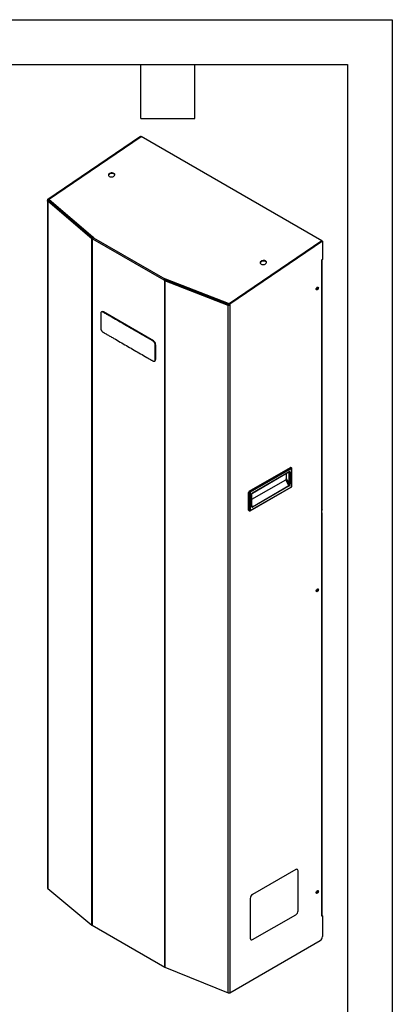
# Model space of a CAD drawing. Header units: millimetres. Extents: x 0 to 3073, y 0 to 2375.
# Tile 5 of 5: x 2494 to 3073, y 843 to 2375. Entities that reach past the tile are written whole.
import ezdxf

# ---------------------------------------------------------------- set-up
doc = ezdxf.new("R2010")
doc.units = ezdxf.units.MM
doc.header["$LTSCALE"] = 11
doc.layers.add('TEXT', color=140, linetype='Continuous', lineweight=25)

msp = doc.modelspace()

# ---------------------------------------------------------------- linework, layer by layer
at = {"color": 7, "linetype": 'Continuous'}
for p, q in [((0.03, 2374.93), (3073.43, 2374.93)), ((3073.43, 2374.93), (3073.43, 0.03))]:
    msp.add_line(p, q, dxfattribs=at)
for p, q in [((2537.3, 2095.57), (2681.7, 2193.51)), ((2538.11, 2095.1), (2682.51, 2193.04)), ((2538.71, 2095.41), (2682.58, 2193)), ((2681.7, 2193.51), (2682.51, 2193.04)), ((2682.51, 2193.04), (2682.51, 2192.96)), ((2963.87, 2030.62), (2682.58, 2193)), ((2640.08, 2134.92), (2640.01, 2135.81)), ((2536.74, 2092.97), (2536.74, 1023.37)), ((2538.02, 2092.69), (2537.09, 2092.31)), ((2606, 2034.01), (2537.09, 2092.31)), ((2537.09, 2092.31), (2537.09, 1022.73)), ((2537.3, 2095.57), (2538.11, 2095.1)), ((2537.3, 2093.76), (2537.3, 2095.57)), ((2537.3, 2093.76), (2538.11, 2093.29)), ((2606.94, 2034.39), (2538.02, 2092.69)), ((2538.11, 2093.29), (2538.11, 2095.1)), ((2538.11, 2092.62), (2538.11, 2093.29)), ((2539.39, 2095.02), (2538.71, 2095.41)), ((2538.78, 2094.52), (2538.71, 2095.41)), ((2539.19, 2094.29), (2538.78, 2094.52)), ((2539.16, 2094.64), (2539.23, 2093.75)), ((2607.48, 2036.7), (2539.3, 2094.39)), ((2539.37, 2093.5), (2539.3, 2094.39)), ((2607.55, 2035.81), (2539.37, 2093.5)), ((2543.85, 2089.71), (2543.85, 2087.77)), ((2606.94, 2034.39), (2606, 2034.01)), ((2606, 965.91), (2606, 2034.01)), ((2607.03, 2034.32), (2606.22, 2033.85)), ((2606.22, 2033.85), (2606.22, 965.76)), ((2607.29, 2034.17), (2607.03, 2034.32)), ((2607.16, 2033.56), (2607.15, 2033.31)), ((2718.26, 1969.42), (2607.16, 2033.56)), ((2607.62, 2036.8), (2607.48, 2036.7)), ((2607.55, 2035.81), (2607.48, 2036.7)), ((2607.69, 2035.91), (2607.55, 2035.81)), ((2607.62, 2036.8), (2607.86, 2036.66)), ((2607.69, 2035.91), (2607.62, 2036.8)), ((2607.68, 2036.53), (2607.86, 2036.66)), ((2608.65, 2035.71), (2607.68, 2036.53)), ((2607.75, 2035.64), (2607.68, 2036.53)), ((2607.69, 2035.91), (2607.73, 2035.89)), ((2608.11, 2035.34), (2607.75, 2035.64)), ((2608.64, 2035.71), (2719.27, 1971.85)), ((2608.64, 2035.71), (2608.65, 2035.71)), ((2963.94, 2030.58), (2819.54, 1932.63)), ((2963.87, 2030.62), (2819.99, 1933.03)), ((2964.74, 2030.11), (2820.35, 1932.17)), ((2963.87, 2030.54), (2963.87, 2030.62)), ((2964.74, 2030.11), (2963.94, 2030.58)), ((2964.74, 2030.11), (2964.74, 2002)), ((2876.26, 1998.58), (2876.19, 1999.47)), ((2964.74, 2002), (2963.5, 2001.28)), ((2963.5, 2001.28), (2963.5, 2000.81)), ((2963.5, 2001.28), (2963.9, 2001.05)), ((2963.5, 2000.81), (2963.9, 2001.05)), ((2963.9, 1611.56), (2963.9, 2001.05)), ((2964.25, 1612.04), (2964.25, 2001.53)), ((2719.07, 1969.89), (2718.26, 1969.42)), ((2719.07, 1969.64), (2718.26, 1969.17)), ((2718.26, 1969.42), (2718.26, 1969.17)), ((2719.07, 1969.89), (2719.07, 1969.64)), ((2720.01, 1969.1), (2719.2, 1968.63)), ((2719.2, 900.54), (2719.2, 1968.63)), ((2720.66, 1971.31), (2719.27, 1971.85)), ((2719.27, 1971.85), (2719.27, 1971.85)), ((2719.34, 1970.96), (2719.27, 1971.85)), ((2719.34, 1970.96), (2719.27, 1971.85)), ((2720.73, 1970.42), (2719.34, 1970.96)), ((2719.34, 1970.96), (2719.34, 1970.96)), ((2720.11, 1969.05), (2719.46, 1968.51)), ((2817.88, 1930.22), (2719.46, 1968.51)), ((2719.46, 1968.51), (2719.46, 900.41)), ((2818.53, 1930.76), (2720.11, 1969.05)), ((2720.66, 1971.31), (2720.84, 1971.44)), ((2720.73, 1970.42), (2720.66, 1971.31)), ((2720.73, 1970.42), (2720.91, 1970.55)), ((2721.08, 1971.3), (2720.84, 1971.44)), ((2720.91, 1970.55), (2720.84, 1971.44)), ((2720.99, 1970.5), (2720.91, 1970.55)), ((2721.08, 1971.3), (2720.94, 1971.2)), ((2818.31, 1933.32), (2720.94, 1971.2)), ((2721.01, 1970.31), (2720.94, 1971.2)), ((2818.38, 1932.43), (2721.01, 1970.31)), ((2722.68, 1969.66), (2722.68, 1968.05)), ((2956.55, 1957.66), (2954.92, 1955.63)), ((2956.55, 1957.66), (2955.96, 1958)), ((2956.55, 1958.49), (2956.55, 1957.66)), ((2958.31, 1957.54), (2957.5, 1958.01)), ((2818.53, 1930.76), (2817.88, 1930.22)), ((2818.38, 1932.43), (2818.31, 1933.32)), ((2819.99, 1933.03), (2819.31, 1933.42)), ((2819.39, 1932.53), (2819.31, 1933.42)), ((2819.32, 1932.49), (2819.32, 1930.71)), ((2819.54, 1932.44), (2819.39, 1932.53)), ((2820.35, 1932.17), (2819.54, 1932.63)), ((2819.54, 1932.63), (2819.54, 1930.83)), ((2820.35, 1930.36), (2819.54, 1930.83)), ((2820, 1932.95), (2819.99, 1933.03)), ((2820.35, 1932.17), (2820.35, 1930.36)), ((2621.32, 1920.49), (2620.61, 1920.08)), ((2623.82, 1920.24), (2623.11, 1919.83)), ((2701.6, 1875.34), (2623.82, 1920.24)), ((2817.88, 860.63), (2817.88, 1930.22)), ((2820.35, 1930.36), (2820.35, 860.76)), ((2701.6, 1875.34), (2700.89, 1874.93)), ((2705.14, 1869.21), (2704.43, 1868.8)), ((2705.14, 1846.35), (2705.14, 1869.21)), ((2703.39, 1843.65), (2704.1, 1844.06)), ((2705.14, 1846.35), (2704.43, 1845.94)), ((2850.9, 1641.21), (2914.89, 1678.15)), ((2851.61, 1640.8), (2915.6, 1677.74)), ((2916.31, 1676.51), (2852.32, 1639.57)), ((2855.64, 1638.3), (2912.57, 1671.16)), ((2855.85, 1638.76), (2912.77, 1671.62)), ((2912.77, 1670.8), (2912.36, 1671.04)), ((2912.77, 1652.53), (2912.77, 1670.8)), ((2914.19, 1670.8), (2914.19, 1652.53)), ((2914.89, 1678.15), (2915.6, 1677.74)), ((2916.35, 1677.81), (2915.64, 1678.22)), ((2916.66, 1648.62), (2916.66, 1676.31)), ((2916.95, 1649.03), (2916.95, 1676.72)), ((2854.73, 1628.57), (2907.57, 1659.08)), ((2912.58, 1649.99), (2907.57, 1659.08)), ((2908.28, 1668.68), (2908.28, 1660.69)), ((2908.28, 1660.69), (2912.77, 1652.53)), ((2850.9, 1641.21), (2851.61, 1640.8)), ((2852.11, 1610.61), (2916.1, 1647.55)), ((2852.32, 1611.06), (2916.31, 1648.01)), ((2855.66, 1617.13), (2912.58, 1649.99)), ((2912.77, 1649.32), (2855.85, 1616.46)), ((2849.84, 1611.68), (2849.84, 1639.37)), ((2849.84, 1639.37), (2850.55, 1638.96)), ((2850.55, 1611.27), (2850.55, 1638.96)), ((2851.96, 1638.96), (2851.96, 1611.27)), ((2854.44, 1618.04), (2854.44, 1636.31)), ((2854.73, 1618.45), (2854.73, 1636.71)), ((2849.84, 1611.68), (2850.55, 1611.27)), ((2850.15, 1610.99), (2850.86, 1610.58)), ((2854.73, 1618.82), (2855.66, 1617.13)), ((2854.86, 1617.69), (2854.73, 1618.45)), ((2963.9, 1606.66), (2963.9, 1611.56)), ((2963.9, 980.37), (2963.9, 1606.66)), ((2964.25, 980.86), (2964.25, 1607.14)), ((2956.55, 1488.14), (2954.92, 1486.12)), ((2956.55, 1488.14), (2955.96, 1488.48)), ((2956.55, 1488.97), (2956.55, 1488.14)), ((2958.31, 1488.03), (2957.5, 1488.5)), ((2923.03, 1052.47), (2855.85, 1013.69)), ((2923.17, 1052.39), (2855.99, 1013.61)), ((2923.03, 1052.47), (2923.17, 1052.39)), ((2925.67, 1052.64), (2925.53, 1052.72)), ((2926.7, 988.29), (2926.7, 1050.35)), ((2537.09, 1022.73), (2606, 965.91)), ((2855.85, 1013.69), (2855.99, 1013.61)), ((2956.55, 1018.63), (2954.92, 1016.6)), ((2956.55, 1018.63), (2955.96, 1018.97)), ((2956.55, 1019.46), (2956.55, 1018.63)), ((2958.31, 1018.52), (2957.5, 1018.99)), ((2852.32, 1007.57), (2852.32, 945.51)), ((2852.32, 1007.57), (2852.46, 1007.49)), ((2852.46, 1007.49), (2852.46, 945.43)), ((2855.99, 943.39), (2923.17, 982.17)), ((2964.22, 980.7), (2964.74, 980.39)), ((2606.22, 965.76), (2719.2, 900.54)), ((2963.5, 979.67), (2964.74, 980.39)), ((2963.9, 980.37), (2963.5, 980.14)), ((2963.5, 980.14), (2963.5, 979.67)), ((2964.74, 980.39), (2964.74, 948.2)), ((2820.35, 860.76), (2961.21, 942.07)), ((2852.32, 945.51), (2852.46, 945.43)), ((2853.35, 943.22), (2853.49, 943.14)), ((2719.46, 900.41), (2817.88, 860.63))]:
    msp.add_line(p, q)
at = {"flags": 128}
for points in [[(2640.01, 2135.81), (2638.88, 2136.29), (2637.54, 2136.53), (2636.13, 2136.53), (2634.74, 2136.27), (2633.49, 2135.78), (2632.49, 2135.1), (2631.81, 2134.28), (2631.51, 2133.4), (2631.62, 2132.51), (2632.12, 2131.7), (2632.97, 2131.03)], [(2640.08, 2134.92), (2638.95, 2135.4), (2637.61, 2135.64), (2636.2, 2135.64), (2634.81, 2135.38), (2633.56, 2134.89), (2632.56, 2134.21), (2631.88, 2133.39), (2631.59, 2132.58)], [(2632.97, 2131.03), (2634.11, 2130.55), (2635.44, 2130.31), (2636.86, 2130.31), (2638.24, 2130.57), (2639.49, 2131.06), (2640.49, 2131.74), (2641.17, 2132.56), (2641.47, 2133.44), (2641.37, 2134.33), (2640.87, 2135.14), (2640.01, 2135.81)], [(2876.19, 1999.47), (2875.05, 1999.95), (2873.72, 2000.19), (2872.3, 2000.19), (2870.91, 1999.93), (2869.67, 1999.44), (2868.66, 1998.76), (2867.99, 1997.94), (2867.69, 1997.06), (2867.79, 1996.17), (2868.29, 1995.36), (2869.14, 1994.69)], [(2876.26, 1998.58), (2875.12, 1999.06), (2873.79, 1999.3), (2872.37, 1999.3), (2870.98, 1999.04), (2869.74, 1998.55), (2868.74, 1997.87), (2868.06, 1997.05), (2867.77, 1996.24)], [(2869.14, 1994.69), (2870.28, 1994.21), (2871.61, 1993.97), (2873.03, 1993.97), (2874.42, 1994.23), (2875.66, 1994.72), (2876.67, 1995.4), (2877.34, 1996.22), (2877.64, 1997.1), (2877.54, 1997.99), (2877.04, 1998.8), (2876.19, 1999.47)], [(2963.9, 2001.05), (2964.16, 2001.27), (2964.25, 2001.53), (2964.22, 2001.7)], [(2954.92, 1955.59), (2955.05, 1956.41), (2955.41, 1957.26), (2955.96, 1958), (2956.61, 1958.52), (2957.26, 1958.75), (2957.81, 1958.64), (2958.18, 1958.22), (2958.31, 1957.54)], [(2958.31, 1957.54), (2958.18, 1956.72), (2957.81, 1955.87), (2957.26, 1955.13), (2956.61, 1954.61), (2955.96, 1954.38), (2955.41, 1954.49), (2955.05, 1954.91), (2954.92, 1955.59)], [(2957.34, 1958.76), (2957.37, 1958.69), (2957.5, 1958.01)], [(2964.25, 1612.04), (2964.16, 1611.78), (2963.9, 1611.56)], [(2963.9, 1606.66), (2964.16, 1606.88), (2964.25, 1607.14), (2964.16, 1607.41), (2963.9, 1607.63)], [(2954.92, 1486.07), (2955.05, 1486.9), (2955.41, 1487.75), (2955.96, 1488.49), (2956.61, 1489.01), (2957.26, 1489.24), (2957.81, 1489.13), (2958.18, 1488.71), (2958.31, 1488.03)], [(2958.31, 1488.03), (2958.18, 1487.21), (2957.81, 1486.36), (2957.26, 1485.62), (2956.61, 1485.09), (2955.96, 1484.87), (2955.41, 1484.98), (2955.05, 1485.4), (2954.92, 1486.07)], [(2957.34, 1489.24), (2957.37, 1489.18), (2957.5, 1488.5)], [(2954.92, 1016.56), (2955.05, 1017.39), (2955.41, 1018.24), (2955.96, 1018.98), (2956.61, 1019.5), (2957.26, 1019.73), (2957.81, 1019.62), (2958.18, 1019.2), (2958.31, 1018.52)], [(2958.31, 1018.52), (2958.18, 1017.7), (2957.81, 1016.85), (2957.26, 1016.11), (2956.61, 1015.58), (2955.96, 1015.36), (2955.41, 1015.46), (2955.05, 1015.89), (2954.92, 1016.56)], [(2957.34, 1019.73), (2957.37, 1019.66), (2957.5, 1018.99)], [(2964.25, 980.86), (2964.16, 980.59), (2963.9, 980.37)]]:
    msp.add_lwpolyline(points, dxfattribs=at)
for centre, radius, start, end in [((2638.89, 2132.47), 2.72, 19.13071, 63.93403), ((2539.54, 2094.68), 0.378, 114.28962, 230.22906), ((2539.59, 2093.79), 0.366, 186.02442, 232.63338), ((2875.06, 1996.13), 2.72, 19.13071, 63.93403), ((2954.42, 1957.86), 3.09, 282.34569, 2.8762), ((2818.7, 1934.4), 1.15, 249.97256, 301.95428), ((2818.77, 1933.51), 1.15, 249.97256, 301.95428), ((2622.35, 1918.19), 2.51, 54.38242, 114.30712), ((2697.46, 1868.86), 7.68, 2.60548, 57.39452), ((2702.69, 1846.08), 2.46, 305.01333, 6.29885), ((2912.28, 1671.56), 0.493, 305.01333, 6.29885), ((2912.23, 1670.84), 0.543, 355.5707, 41.58437), ((2913.32, 1670.94), 0.873, 350.78596, 129.20329), ((2913.48, 1672.16), 1.54, 242.60967, 297.39033), ((2915.33, 1677.53), 0.754, 65.69288, 125.61758), ((2916.04, 1677.12), 0.756, 65.9769, 125.59279), ((2914.77, 1676.44), 1.54, 2.60548, 57.39452), ((2916.45, 1676.35), 0.218, 350.78596, 129.20329), ((2916.48, 1676.75), 0.479, 292.73531, 355.98078), ((2852.14, 1639.26), 2.31, 122.60548, 177.39452), ((2852.85, 1638.85), 2.31, 122.60548, 177.39452), ((2850.78, 1639.5), 1.54, 2.60548, 57.39452), ((2852.73, 1638.92), 0.768, 122.60548, 177.39452), ((2911.35, 1649.27), 1.43, 1.84797, 29.96668), ((2913.48, 1653.89), 1.54, 242.60967, 297.39033), ((2915.83, 1647.95), 0.48, 304.05635, 7.25583), ((2915.89, 1648.65), 0.768, 302.60548, 357.39452), ((2916.45, 1649.08), 0.503, 294.37466, 354.3052), ((2851.25, 1640.32), 1.54, 242.60967, 297.39033), ((2857.51, 1636.17), 3.07, 122.60548, 177.39452), ((2854.23, 1636.76), 0.504, 294.39568, 354.06434), ((2855.35, 1638.71), 0.505, 306.37153, 5.56144), ((2850.58, 1611.6), 0.739, 173.70115, 234.98667), ((2851.28, 1611.19), 0.738, 173.67506, 235.27245), ((2851.25, 1612.63), 1.54, 242.60967, 297.39033), ((2852.18, 1611.23), 0.218, 170.78596, 309.20329), ((2851.84, 1611), 0.479, 304.02071, 7.25941), ((2854.23, 1618.49), 0.503, 294.37466, 354.3052), ((2854.42, 1616.41), 1.43, 1.84797, 29.96668), ((2954.42, 1488.35), 3.09, 282.34569, 2.8762), ((2924.49, 1050.43), 2.51, 65.69288, 125.61758), ((2924.55, 1050.7), 2.18, 350.78596, 129.20329), ((2537.57, 1023.41), 0.834, 182.73973, 234.5446), ((2859.99, 1007.22), 7.68, 122.60548, 177.39452), ((2860.13, 1007.14), 7.68, 122.60548, 177.39452), ((2954.42, 1018.83), 3.09, 282.34569, 2.8762), ((2919.03, 988.64), 7.68, 302.60548, 357.39452), ((2607.01, 967.14), 1.59, 230.72833, 240.21691), ((2854.69, 945.21), 2.4, 172.74417, 235.94365), ((2854.61, 945.08), 2.18, 170.78596, 309.20329), ((2957.07, 948.55), 7.68, 302.60548, 357.39452), ((2720.22, 902.33), 2.06, 240.16775, 248.14098), ((2818.97, 863.44), 3.02, 248.69388, 297.08878)]:
    msp.add_arc(centre, radius, start, end)
msp.add_ellipse((2907.57, 1660.28), major_axis=(0.31, 1.26), ratio=0.5065725, start_param=3.5943759, end_param=5.1651722)
for points, knots in [([(2537.09, 2092.31), (2537.06, 2092.34), (2537.01, 2092.38), (2536.94, 2092.46), (2536.87, 2092.55), (2536.79, 2092.68), (2536.74, 2092.85), (2536.74, 2093.02), (2536.77, 2093.17), (2536.83, 2093.29), (2536.9, 2093.39), (2536.99, 2093.5), (2537.12, 2093.63), (2537.25, 2093.72), (2537.3, 2093.76)], [0, 0, 0, 0, 0.0505335, 0.1078337, 0.1719027, 0.2427415, 0.37148, 0.5002209, 0.57977, 0.6693077, 0.733612, 0.7935717, 0.9024577, 1, 1, 1, 1]), ([(2538.02, 2092.69), (2537.98, 2092.74), (2537.94, 2092.78), (2537.89, 2092.88), (2537.88, 2092.93), (2537.89, 2093.04), (2537.92, 2093.09), (2538, 2093.19), (2538.05, 2093.24), (2538.11, 2093.29)], [0, 0, 0, 0, 0.25, 0.25, 0.5, 0.5, 0.75, 0.75, 1, 1, 1, 1]), ([(2608.64, 2035.71), (2608.46, 2035.62), (2608.27, 2035.5), (2607.91, 2035.18), (2607.74, 2034.99), (2607.45, 2034.58), (2607.34, 2034.36), (2607.19, 2033.94), (2607.16, 2033.73), (2607.16, 2033.56)], [0, 0, 0, 0, 0.25, 0.25, 0.5, 0.5, 0.75, 0.75, 1, 1, 1, 1]), ([(2718.26, 1969.42), (2718.26, 1969.6), (2718.28, 1969.81), (2718.37, 1970.26), (2718.45, 1970.5), (2718.64, 1970.97), (2718.76, 1971.19), (2719.01, 1971.57), (2719.14, 1971.73), (2719.27, 1971.85)], [0, 0, 0, 0, 0.25, 0.25, 0.5, 0.5, 0.75, 0.75, 1, 1, 1, 1]), ([(2719.07, 1969.89), (2719.07, 1969.96), (2719.07, 1970.05), (2719.09, 1970.24), (2719.11, 1970.35), (2719.16, 1970.55), (2719.2, 1970.65), (2719.26, 1970.83), (2719.3, 1970.9), (2719.34, 1970.96)], [0, 0, 0, 0, 0.25, 0.25, 0.5, 0.5, 0.75, 0.75, 1, 1, 1, 1]), ([(2819.54, 1930.83), (2819.48, 1930.78), (2819.41, 1930.74), (2819.24, 1930.69), (2819.15, 1930.67), (2818.96, 1930.67), (2818.86, 1930.68), (2818.68, 1930.71), (2818.6, 1930.73), (2818.53, 1930.76)], [0, 0, 0, 0, 0.25, 0.25, 0.5, 0.5, 0.75, 0.75, 1, 1, 1, 1]), ([(2619.58, 1917.79), (2619.57, 1917.31), (2619.58, 1916.84), (2619.58, 1915.88), (2619.58, 1915.41), (2619.58, 1913.98), (2619.58, 1913.03), (2619.58, 1910.17), (2619.58, 1908.26), (2619.58, 1904.45), (2619.58, 1902.55), (2619.58, 1899.69), (2619.58, 1898.74), (2619.58, 1897.31), (2619.58, 1896.83), (2619.58, 1895.88), (2619.57, 1895.4), (2619.58, 1894.93)], [0, 0, 0, 0, 0.0625, 0.0625, 0.125, 0.125, 0.25, 0.25, 0.5, 0.5, 0.75, 0.75, 0.875, 0.875, 0.9375, 0.9375, 1, 1, 1, 1]), ([(2623.11, 1919.83), (2623.06, 1919.86), (2622.96, 1919.92), (2622.8, 1919.99), (2622.65, 1920.06), (2622.5, 1920.12), (2622.35, 1920.18), (2622.2, 1920.22), (2622.05, 1920.26), (2621.9, 1920.28), (2621.59, 1920.32), (2621.13, 1920.31), (2620.59, 1920.11), (2620.15, 1919.74), (2619.89, 1919.32), (2619.74, 1918.95), (2619.67, 1918.69), (2619.62, 1918.41), (2619.58, 1918.11), (2619.58, 1917.9), (2619.58, 1917.79)], [0, 0, 0, 0, 0.0278152, 0.0555007, 0.0831088, 0.1106936, 0.1383104, 0.1660147, 0.1938624, 0.2219091, 0.2502095, 0.3756376, 0.5000149, 0.6249611, 0.7498373, 0.8001079, 0.8499209, 0.8996138, 0.9495282, 1, 1, 1, 1]), ([(2700.89, 1874.93), (2700.69, 1875.05), (2700.49, 1875.16), (2700.08, 1875.4), (2699.88, 1875.51), (2699.27, 1875.87), (2698.87, 1876.1), (2697.65, 1876.8), (2696.84, 1877.27), (2694.41, 1878.67), (2692.79, 1879.61), (2687.93, 1882.41), (2684.69, 1884.28), (2674.97, 1889.9), (2668.48, 1893.64), (2655.52, 1901.12), (2649.04, 1904.86), (2639.32, 1910.48), (2636.07, 1912.35), (2631.21, 1915.15), (2629.59, 1916.09), (2627.16, 1917.49), (2626.35, 1917.96), (2624.73, 1918.9), (2623.92, 1919.36), (2623.11, 1919.83)], [0, 0, 0, 0, 0.0078125, 0.0078125, 0.015625, 0.015625, 0.03125, 0.03125, 0.0625, 0.0625, 0.125, 0.125, 0.25, 0.25, 0.5, 0.5, 0.75, 0.75, 0.875, 0.875, 0.9375, 0.9375, 0.96875, 0.96875, 1, 1, 1, 1]), ([(2820.35, 1930.36), (2820.32, 1930.34), (2820.26, 1930.31), (2820.17, 1930.25), (2820.06, 1930.2), (2819.95, 1930.16), (2819.77, 1930.1), (2819.51, 1930.04), (2819.16, 1930.01), (2818.81, 1930.01), (2818.5, 1930.05), (2818.25, 1930.1), (2818.06, 1930.15), (2817.94, 1930.2), (2817.88, 1930.22)], [0, 0, 0, 0, 0.0435256, 0.0895281, 0.1380177, 0.189003, 0.2424911, 0.3600913, 0.4997642, 0.6285177, 0.7572775, 0.8410834, 0.9219877, 1, 1, 1, 1]), ([(2619.58, 1894.93), (2619.58, 1894.87), (2619.58, 1894.75), (2619.59, 1894.56), (2619.61, 1894.38), (2619.63, 1894.19), (2619.66, 1894), (2619.7, 1893.8), (2619.74, 1893.61), (2619.79, 1893.41), (2619.91, 1892.98), (2620.15, 1892.31), (2620.59, 1891.43), (2621.14, 1890.61), (2621.65, 1889.99), (2622.1, 1889.54), (2622.45, 1889.25), (2622.79, 1889), (2623.01, 1888.87), (2623.11, 1888.81)], [0, 0, 0, 0, 0.0279534, 0.0557637, 0.0834795, 0.1111473, 0.1388114, 0.1665128, 0.194289, 0.2221738, 0.250207, 0.3746119, 0.5000213, 0.6243237, 0.7497842, 0.8178199, 0.8816292, 0.9420964, 1, 1, 1, 1]), ([(2623.11, 1888.81), (2623.32, 1888.68), (2623.52, 1888.57), (2623.92, 1888.33), (2624.13, 1888.21), (2624.73, 1887.86), (2625.14, 1887.62), (2626.35, 1886.93), (2627.16, 1886.47), (2628.79, 1885.53), (2629.6, 1885.06), (2631.22, 1884.13), (2632.03, 1883.66), (2633.65, 1882.72), (2634.46, 1882.25), (2636.08, 1881.32), (2636.89, 1880.85), (2639.32, 1879.45), (2640.94, 1878.51), (2645.8, 1875.7), (2649.04, 1873.83), (2655.52, 1870.09), (2658.76, 1868.22), (2668.48, 1862.61), (2674.97, 1858.87), (2684.69, 1853.25), (2687.93, 1851.38), (2692.79, 1848.58), (2694.41, 1847.64), (2696.84, 1846.24), (2697.65, 1845.77), (2698.87, 1845.07), (2699.27, 1844.83), (2699.88, 1844.48), (2700.08, 1844.37), (2700.49, 1844.13), (2700.69, 1844.01), (2700.89, 1843.9)], [0, 0, 0, 0, 0.0078125, 0.0078125, 0.015625, 0.015625, 0.03125, 0.03125, 0.0625, 0.0625, 0.09375, 0.09375, 0.125, 0.125, 0.15625, 0.15625, 0.1875, 0.1875, 0.25, 0.25, 0.375, 0.375, 0.5, 0.5, 0.75, 0.75, 0.875, 0.875, 0.9375, 0.9375, 0.96875, 0.96875, 0.984375, 0.984375, 0.9921875, 0.9921875, 1, 1, 1, 1]), ([(2704.43, 1868.8), (2704.43, 1868.87), (2704.43, 1868.99), (2704.42, 1869.17), (2704.4, 1869.36), (2704.38, 1869.55), (2704.35, 1869.74), (2704.31, 1869.93), (2704.27, 1870.13), (2704.22, 1870.32), (2704.1, 1870.75), (2703.85, 1871.42), (2703.41, 1872.3), (2702.87, 1873.12), (2702.38, 1873.71), (2701.99, 1874.11), (2701.72, 1874.35), (2701.45, 1874.57), (2701.17, 1874.76), (2700.99, 1874.87), (2700.89, 1874.93)], [0, 0, 0, 0, 0.0280369, 0.055897, 0.0836301, 0.1112868, 0.1389177, 0.1665738, 0.1943059, 0.2221647, 0.2502012, 0.3751081, 0.500023, 0.6247899, 0.7498494, 0.8006973, 0.850805, 0.9005078, 0.9501354, 1, 1, 1, 1]), ([(2704.43, 1845.94), (2704.43, 1846.42), (2704.43, 1846.89), (2704.43, 1847.85), (2704.43, 1848.32), (2704.43, 1849.75), (2704.43, 1850.7), (2704.43, 1853.56), (2704.43, 1857.37), (2704.43, 1861.18), (2704.43, 1864.04), (2704.43, 1864.99), (2704.43, 1866.42), (2704.43, 1866.9), (2704.43, 1867.85), (2704.43, 1868.33), (2704.43, 1868.8)], [0, 0, 0, 0, 0.0625, 0.0625, 0.125, 0.125, 0.25, 0.25, 0.5, 0.75, 0.75, 0.875, 0.875, 0.9375, 0.9375, 1, 1, 1, 1]), ([(2700.89, 1843.9), (2700.95, 1843.87), (2701.05, 1843.82), (2701.2, 1843.74), (2701.35, 1843.67), (2701.5, 1843.61), (2701.66, 1843.56), (2701.8, 1843.51), (2701.95, 1843.48), (2702.1, 1843.45), (2702.41, 1843.41), (2702.87, 1843.42), (2703.41, 1843.63), (2703.85, 1843.99), (2704.11, 1844.41), (2704.26, 1844.78), (2704.34, 1845.04), (2704.39, 1845.33), (2704.42, 1845.62), (2704.43, 1845.84), (2704.43, 1845.94)], [0, 0, 0, 0, 0.0275989, 0.0551224, 0.0826202, 0.1101448, 0.1377519, 0.1655002, 0.1934492, 0.2216573, 0.2501842, 0.3753334, 0.5000192, 0.6248375, 0.7498436, 0.800134, 0.8500046, 0.8997499, 0.9496561, 1, 1, 1, 1]), ([(2912.57, 1671.16), (2912.61, 1671.18), (2912.69, 1671.22), (2912.69, 1671.22), (2912.69, 1671.21)], [0, 0, 0, 0, 0.5249328, 1, 1, 1, 1]), ([(2916.95, 1676.72), (2916.93, 1676.9), (2916.9, 1677.23), (2916.65, 1677.61), (2916.43, 1677.75), (2916.34, 1677.8)], [0, 0, 0, 0, 0.4180262, 0.7502183, 1, 1, 1, 1]), ([(2912.77, 1652.53), (2912.84, 1652.25), (2912.89, 1651.96), (2912.94, 1651.4), (2912.95, 1651.14), (2912.91, 1650.66), (2912.87, 1650.46), (2912.75, 1650.15), (2912.68, 1650.04), (2912.58, 1649.99)], [0, 0, 0, 0, 0.25, 0.25, 0.5, 0.5, 0.75, 0.75, 1, 1, 1, 1]), ([(2912.77, 1649.32), (2912.94, 1649.42), (2913.12, 1649.57), (2913.47, 1650), (2913.63, 1650.28), (2913.91, 1650.91), (2914.02, 1651.26), (2914.16, 1651.93), (2914.19, 1652.25), (2914.19, 1652.53)], [0, 0, 0, 0, 0.25, 0.25, 0.5, 0.5, 0.75, 0.75, 1, 1, 1, 1]), ([(2916.1, 1647.55), (2916.22, 1647.64), (2916.49, 1647.82), (2916.8, 1648.28), (2916.94, 1648.71), (2916.95, 1648.97), (2916.95, 1649.03)], [0, 0, 0, 0, 0.2541338, 0.5541882, 0.894331, 1, 1, 1, 1]), ([(2854.73, 1636.71), (2854.73, 1636.77), (2854.74, 1636.91), (2854.81, 1637.2), (2854.97, 1637.55), (2855.19, 1637.89), (2855.44, 1638.16), (2855.58, 1638.26), (2855.64, 1638.3)], [0, 0, 0, 0, 0.1288001, 0.2892076, 0.4654696, 0.6521751, 0.8389507, 1, 1, 1, 1]), ([(2850.87, 1610.59), (2850.9, 1610.57), (2851.04, 1610.46), (2851.36, 1610.41), (2851.76, 1610.44), (2851.99, 1610.55), (2852.11, 1610.61)], [0, 0, 0, 0, 0.0782896, 0.4106857, 0.7121109, 1, 1, 1, 1]), ([(2854.44, 1618.04), (2854.44, 1617.75), (2854.47, 1617.47), (2854.6, 1616.96), (2854.71, 1616.74), (2854.99, 1616.43), (2855.16, 1616.34), (2855.5, 1616.31), (2855.68, 1616.36), (2855.85, 1616.46)], [0, 0, 0, 0, 0.25, 0.25, 0.5, 0.5, 0.75, 0.75, 1, 1, 1, 1]), ([(2855.66, 1617.13), (2855.64, 1617.11), (2855.59, 1617.09), (2855.49, 1617.08), (2855.35, 1617.12), (2855.18, 1617.25), (2854.99, 1617.45), (2854.92, 1617.65), (2854.89, 1617.76)], [0, 0, 0, 0, 0.06700122, 0.13703145, 0.29444297, 0.49425285, 0.74416849, 1, 1, 1, 1])]:
    msp.add_open_spline(points, degree=3, knots=knots)
for points in [[(2606.22, 2033.85), (2606.14, 2033.9), (2606.07, 2033.95), (2606, 2034.01)], [(2607.15, 2033.31), (2606.84, 2033.49), (2606.53, 2033.67), (2606.22, 2033.85)], [(2607.03, 2034.32), (2607, 2034.34), (2606.97, 2034.36), (2606.94, 2034.39)], [(2719.2, 1968.63), (2718.89, 1968.81), (2718.57, 1968.99), (2718.26, 1969.17)], [(2720.01, 1969.1), (2719.69, 1969.28), (2719.38, 1969.45), (2719.07, 1969.64)], [(2719.46, 1968.51), (2719.36, 1968.55), (2719.28, 1968.59), (2719.2, 1968.63)], [(2720.11, 1969.05), (2720.07, 1969.07), (2720.04, 1969.08), (2720.01, 1969.1)]]:
    msp.add_open_spline(points, degree=3)
at = {"layer": 'TEXT'}
for p, q in [((69.85, 2305.05), (3003.55, 2305.05)), ((2682.24, 2221.23), (2682.24, 2305.05)), ((2766.06, 2221.23), (2766.06, 2305.05)), ((3003.55, 2305.05), (3003.55, 69.85)), ((2682.24, 2221.23), (2766.06, 2221.23))]:
    msp.add_line(p, q, dxfattribs=at)

doc.saveas('drawing.dxf')
